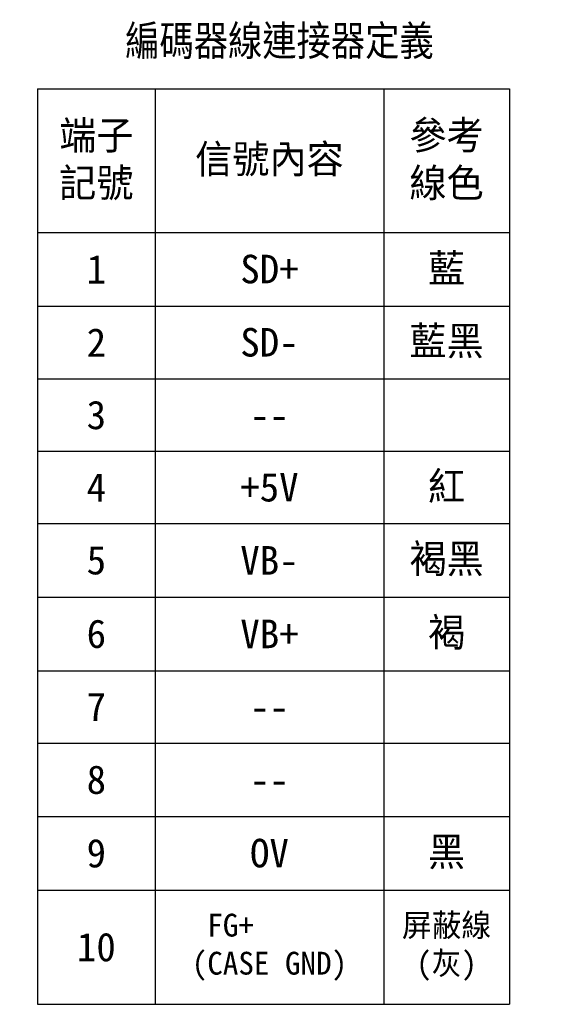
# Model space of a CAD drawing. Header units: millimetres. Extents: x 32137 to 34250, y 9840 to 11020.
# Tile 3 of 50: x 32254 to 32300, y 10183 to 10269. Entities that reach past the tile are written whole.
import ezdxf

# ---------------------------------------------------------------- set-up
doc = ezdxf.new("R2010")
doc.units = ezdxf.units.MM
doc.layers.add('Dim', color=2, linetype='Continuous')
doc.layers.add('Text', color=2, linetype='Continuous')
doc.styles.add('Dimemsions', font='isocp.shx', dxfattribs={"bigfont": 'chineset.shx'})

# ---------------------------------------------------------------- blocks, each defined once
blk = doc.blocks.new('*T26')
at = {"layer": 'Dim', "color": 0, "linetype": 'ByBlock', "lineweight": -2}
for p, q in [((0, 0), (41.3, 0)), ((0, 0), (0, -80.18)), ((10.3, 0), (10.3, -80.18)), ((30.3, 0), (30.3, -80.18)), ((41.3, 0), (41.3, -80.18)), ((0, -12.587), (41.3, -12.587)), ((0, -19.028), (41.3, -19.028)), ((0, -25.415), (41.3, -25.415)), ((0, -31.748), (41.3, -31.748)), ((0, -38.082), (41.3, -38.082)), ((0, -44.523), (41.3, -44.523)), ((0, -50.964), (41.3, -50.964)), ((0, -57.297), (41.3, -57.297)), ((0, -63.738), (41.3, -63.738)), ((0, -70.18), (41.3, -70.18)), ((0, -80.18), (41.3, -80.18))]:
    blk.add_line(p, q, dxfattribs=at)
at = {"layer": 'Dim', "color": 0, "attachment_point": 5}
for s, insert, char_height, width in [('端子記號', (5.15, -6.294), 2.5, 7.3), ('信號內容', (20.3, -6.294), 2.5, 17), ('參考線色', (35.8, -6.294), 2.5, 8), ('1', (5.15, -15.808), 2.5, 7.3), ('SD+', (20.3, -15.808), 2.5, 17), ('藍', (35.8, -15.808), 2.5, 8), ('2', (5.15, -22.222), 2.5, 7.3), ('SD-', (20.3, -22.222), 2.5, 17), ('藍黑', (35.8, -22.222), 2.5, 8), ('3', (5.15, -28.582), 2.5, 7.3), ('--', (20.3, -28.582), 2.5, 17), ('4', (5.15, -34.915), 2.5, 7.3), ('+5V', (20.3, -34.915), 2.5, 17), ('紅', (35.8, -34.915), 2.5, 8), ('褐黑', (35.8, -41.302), 2.5, 8), ('5', (5.15, -41.302), 2.5, 7.3), ('VB-', (20.3, -41.302), 2.5, 17), ('6', (5.15, -47.743), 2.5, 7.3), ('VB+', (20.3, -47.743), 2.5, 17), ('褐', (35.8, -47.743), 2.5, 8), ('7', (5.15, -54.131), 2.5, 7.3), ('--', (20.3, -54.131), 2.5, 17), ('8', (5.15, -60.518), 2.5, 7.3), ('--', (20.3, -60.518), 2.5, 17), ('9', (5.15, -66.959), 2.5, 7.3), ('OV', (20.3, -66.959), 2.5, 17), ('黑', (35.8, -66.959), 2.5, 8), ('FG+      (CASE GND)', (20.3, -75.18), 2, 17), ('10', (5.15, -75.18), 2.5, 7.3), ('屏蔽線(灰)', (35.8, -75.18), 2, 8)]:
    blk.add_mtext(s, dxfattribs=dict(at, insert=insert, char_height=char_height, width=width))

msp = doc.modelspace()

# ---------------------------------------------------------------- block references
msp.add_blockref('*T26', (32255.713, 10262.984))

# ---------------------------------------------------------------- texts
at = {"layer": 'Text', "insert": (32263.389, 10268.587), "char_height": 3, "width": 29.06996, "attachment_point": 1, "style": 'Dimemsions'}
msp.add_mtext('編碼器線連接器定義', dxfattribs=at)

doc.saveas('drawing.dxf')
